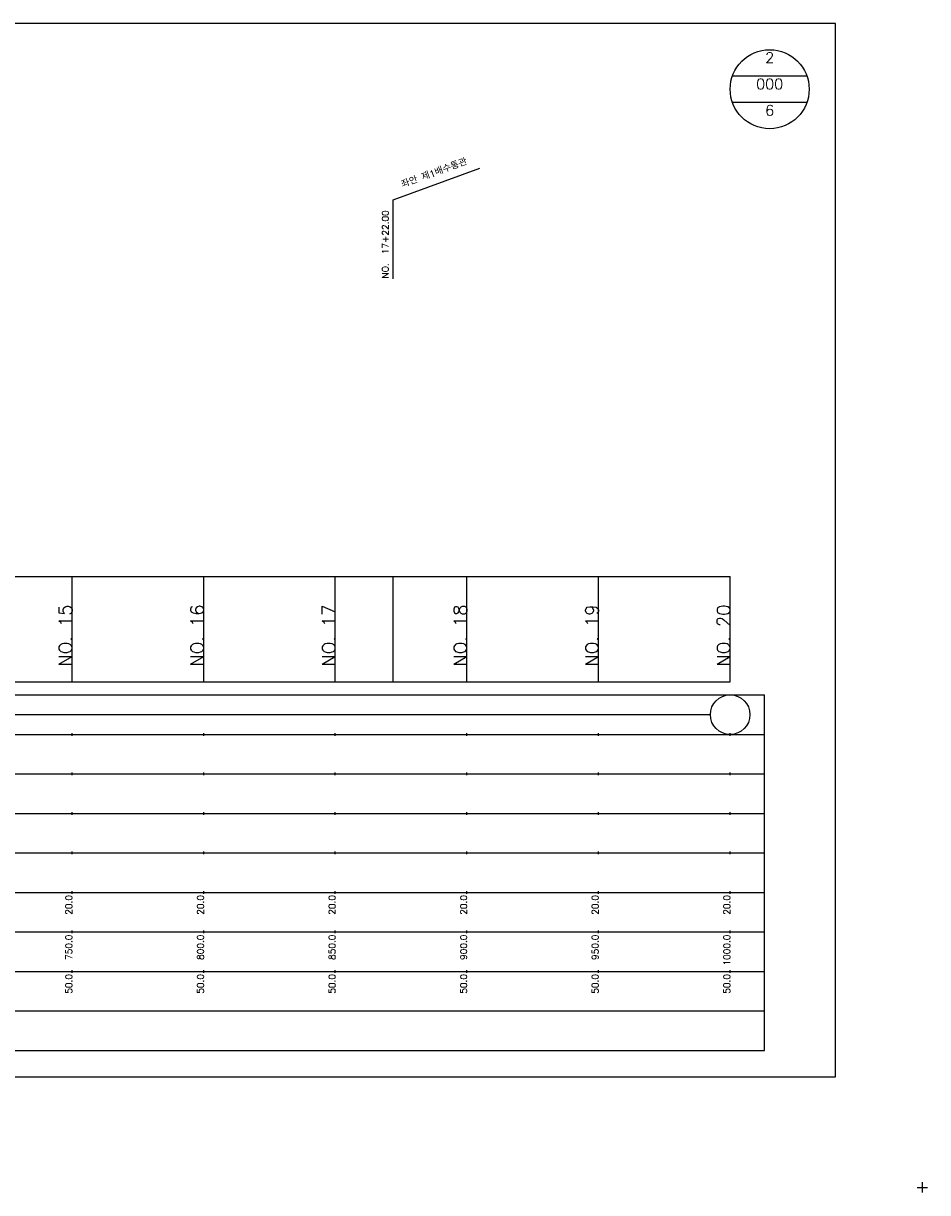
# Model space of a CAD drawing. Extents: x -2 to 685, y -2 to 925.
# Tile 4 of 4: x 342 to 685, y 481 to 925. Entities that reach past the tile are written whole.
import ezdxf
from ezdxf.enums import TextEntityAlignment as Align

# ---------------------------------------------------------------- set-up
doc = ezdxf.new("R2010")
doc.units = 0
doc.header["$LTSCALE"] = 5
for name, color, linetype in [('BOX', 5, 'CONTINUOUS'), ('DT1', 3, 'CONTINUOUS'), ('DT2', 6, 'CONTINUOUS'), ('LT1', 4, 'CONTINUOUS'), ('ST1', 7, 'CONTINUOUS')]:
    doc.layers.add(name, color=color, linetype=linetype)
doc.styles.add('GHS', font='ROMANS.shx', dxfattribs={"bigfont": 'GHS.shx'})

msp = doc.modelspace()

# ---------------------------------------------------------------- linework, layer by layer
at = {"layer": 'BOX'}
msp.add_lwpolyline([(50, 525), (650, 525), (650, 925), (50, 925), (50, 525)], dxfattribs=at)
at = {"layer": 'DT1'}
for p, q in [((360, 704.83), (360, 705.83)), ((410, 704.83), (410, 705.83)), ((460, 704.83), (460, 705.83)), ((510, 704.83), (510, 705.83)), ((560, 704.83), (560, 705.83)), ((610, 704.83), (610, 705.83))]:
    msp.add_line(p, q, dxfattribs=at)
at = {"layer": 'LT1', "linetype": 'CONTINUOUS'}
for p, q in [((482, 858), (514.89, 869.97)), ((482, 828), (482, 858))]:
    msp.add_line(p, q, dxfattribs=at)
at = {"layer": 'LT1'}
for p, q in [((360, 675), (360, 715)), ((410, 675), (410, 715)), ((460, 675), (460, 715)), ((482, 675), (482, 715)), ((510, 675), (510, 715)), ((560, 675), (560, 715)), ((610, 675), (610, 715)), ((110, 675), (610, 675)), ((360, 654.5), (360, 655.5)), ((410, 654.5), (410, 655.5)), ((460, 654.5), (460, 655.5)), ((510, 654.5), (510, 655.5)), ((560, 654.5), (560, 655.5)), ((610, 654.5), (610, 655.5)), ((360, 639.5), (360, 640.5)), ((410, 639.5), (410, 640.5)), ((460, 639.5), (460, 640.5)), ((510, 639.5), (510, 640.5)), ((560, 639.5), (560, 640.5)), ((610, 639.5), (610, 640.5)), ((360, 624.5), (360, 625.5)), ((410, 624.5), (410, 625.5)), ((460, 624.5), (460, 625.5)), ((510, 624.5), (510, 625.5)), ((560, 624.5), (560, 625.5)), ((610, 624.5), (610, 625.5)), ((360, 609.5), (360, 610.5)), ((410, 609.5), (410, 610.5)), ((460, 609.5), (460, 610.5)), ((510, 609.5), (510, 610.5)), ((560, 609.5), (560, 610.5)), ((610, 609.5), (610, 610.5)), ((360, 594.5), (360, 595.5)), ((410, 594.5), (410, 595.5)), ((460, 594.5), (460, 595.5)), ((510, 594.5), (510, 595.5)), ((560, 594.5), (560, 595.5)), ((610, 594.5), (610, 595.5)), ((360, 579.5), (360, 580.5)), ((410, 579.5), (410, 580.5)), ((460, 579.5), (460, 580.5)), ((510, 579.5), (510, 580.5)), ((560, 579.5), (560, 580.5)), ((610, 579.5), (610, 580.5)), ((360, 564.5), (360, 565.5)), ((410, 564.5), (410, 565.5)), ((460, 564.5), (460, 565.5)), ((510, 564.5), (510, 565.5)), ((560, 564.5), (560, 565.5)), ((610, 564.5), (610, 565.5))]:
    msp.add_line(p, q, dxfattribs=at)
msp.add_lwpolyline([(110, 715), (160, 715), (210, 715), (260, 715), (310, 715), (360, 715), (410, 715), (460, 715), (510, 715), (560, 715), (610, 715)], dxfattribs=at)
at = {"layer": 'ST1', "linetype": 'CONTINUOUS'}
for p, q in [((639.14, 905), (610.86, 905)), ((639.14, 895), (610.86, 895)), ((117.5, 662.5), (602.5, 662.5))]:
    msp.add_line(p, q, dxfattribs=at)
at = {"layer": 'ST1'}
for p, q in [((80, 670), (623, 670)), ((623, 535), (623, 670)), ((87.5, 655), (623, 655)), ((80, 640), (623, 640)), ((87.5, 625), (623, 625)), ((80, 610), (623, 610)), ((80, 595), (623, 595)), ((80, 580), (623, 580)), ((80, 565), (623, 565)), ((80, 550), (623, 550)), ((80, 535), (623, 535)), ((683, 481), (683, 485)), ((681, 483), (685, 483))]:
    msp.add_line(p, q, dxfattribs=at)
at = {"layer": 'ST1', "linetype": 'CONTINUOUS'}
for centre, radius in [((625, 900), 15), ((610, 662.5), 7.5)]:
    msp.add_circle(centre, radius, dxfattribs=at)

# ---------------------------------------------------------------- texts
at = {"layer": 'DT1', "linetype": 'CONTINUOUS', "style": 'GHS'}
msp.add_text('좌안 제1배수통관', height=2.5, rotation=20, dxfattribs=at).set_placement((498, 866.99), align=Align.CENTER)
msp.add_text('NO.  17+22.00', height=2.5, rotation=90, dxfattribs=at).set_placement((480.25, 828.12))
at = {"layer": 'DT1', "style": 'GHS'}
for s, height, p in [('NO. 15', 5, (360, 704.33)), ('NO. 16', 5, (410, 704.33)), ('NO. 17', 5, (460, 704.33)), ('NO. 18', 5, (510, 704.33)), ('NO. 19', 5, (560, 704.33)), ('NO. 20', 5, (610, 704.33)), (' 20.0', 2.5, (360, 594)), (' 20.0', 2.5, (410, 594)), (' 20.0', 2.5, (460, 594)), (' 20.0', 2.5, (510, 594)), (' 20.0', 2.5, (560, 594)), (' 20.0', 2.5, (610, 594)), ('   750.0', 2.5, (360, 579)), ('   800.0', 2.5, (410, 579)), ('   850.0', 2.5, (460, 579)), ('   900.0', 2.5, (510, 579)), ('   950.0', 2.5, (560, 579)), ('  1000.0', 2.5, (610, 579)), ('  50.0', 2.5, (360, 564)), ('  50.0', 2.5, (410, 564)), ('  50.0', 2.5, (460, 564)), ('  50.0', 2.5, (510, 564)), ('  50.0', 2.5, (560, 564)), ('  50.0', 2.5, (610, 564))]:
    msp.add_text(s, height=height, rotation=90, dxfattribs=at).set_placement(p, align=Align.RIGHT)
at = {"layer": 'DT2', "linetype": 'CONTINUOUS', "style": 'GHS'}
for s, p in [('2', (625, 910)), ('000', (625, 900)), ('6', (625, 890))]:
    msp.add_text(s, height=4, dxfattribs=at).set_placement(p, align=Align.CENTER)

doc.saveas('drawing.dxf')
